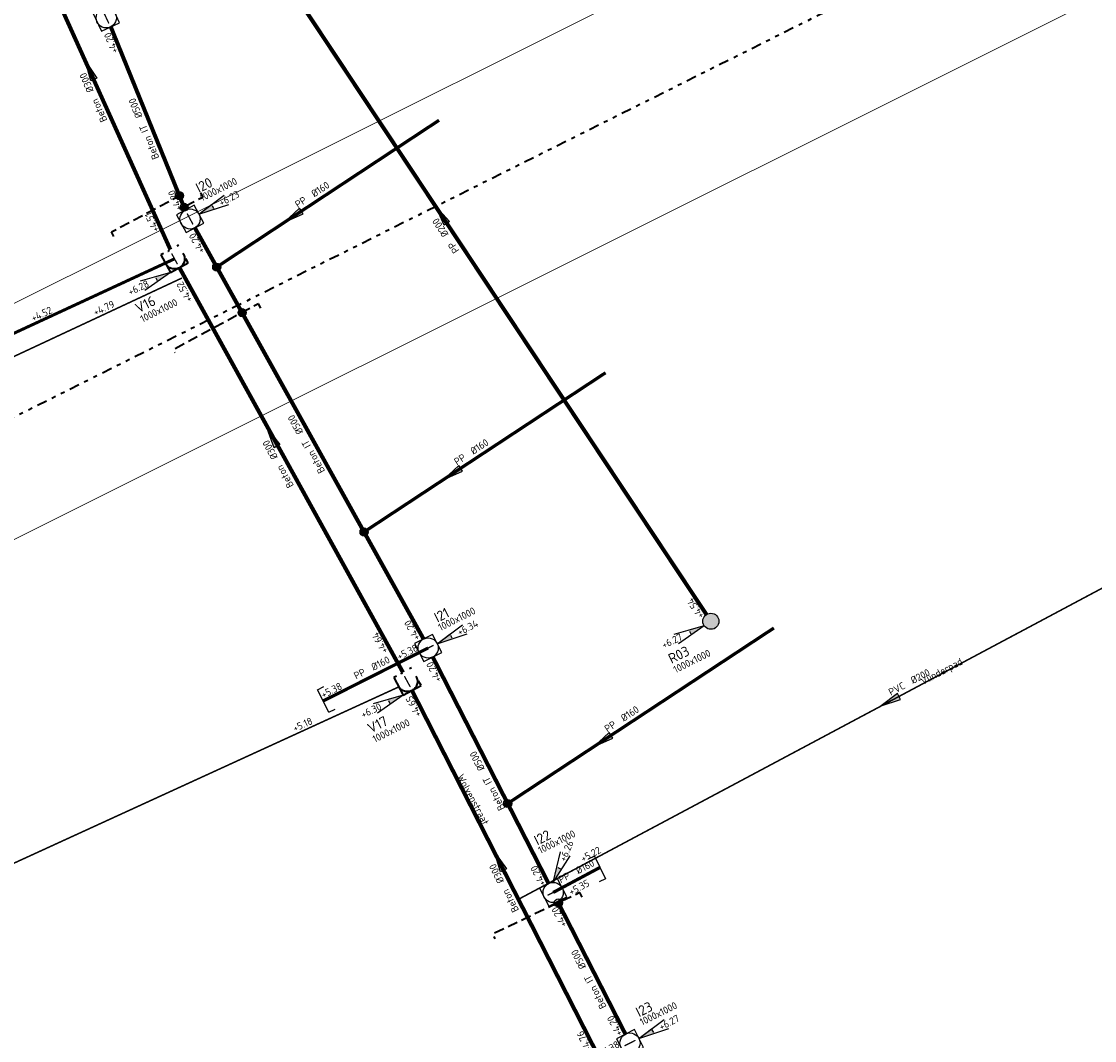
# Model space of a CAD drawing. Header units: metres. Extents: x 154356 to 156379, y 460545 to 462673.
# Tile 5 of 10: x 155292 to 155346, y 461557 to 461608. Entities that reach past the tile are written whole.
import ezdxf
from ezdxf.enums import TextEntityAlignment as Align

# ---------------------------------------------------------------- set-up
doc = ezdxf.new("R2010")
doc.units = ezdxf.units.M
for name, pattern in [('AL-TEKENBLADGRENS', [11.5, 2.5, -1.5, 1, -1.5, 1, -1.5, 2.5]), ('RI-GWA', [18.45, 6, -1.8, 1.75, -1.8, 1.75, -1.8, 1.75, -1.8]), ('RI-HWA-SO', [7.4, 5, -2.4]), ('RI-ITR', [10.4, 5, -1.8, 0, -1.8, 0, -1.8]), ('RI-VWA', [11, 5, -3, 0, -3])]:
    doc.linetypes.add(name, pattern=pattern)
for name, color, linetype, lineweight, true_color in [('N-OI-RI-VWA_TRANSPORTLEIDING-G', 20, 'RI-VWA', 35, 0xff3f00), ('N-WE-RI-HWA_DIAM-BOB-STROOMRICHTING-S', 150, 'Continuous', 25, 0x007fff), ('N-WE-RI-HWA_HULPSTUK-S', 150, 'Continuous', 25, 0x007fff), ('N-WE-RI-HWA_HULPSTUK-S-200', 150, 'Continuous', 25, 0x007fff), ('N-WE-RI-HWA_RIOOLLEIDING_PVC_125-G', 150, 'RI-HWA-SO', 35, 0x007fff), ('N-WE-RI-HWA_TRANSPORTLEIDING-G', 150, 'RI-HWA-SO', 35, 0x007fff), ('N-WE-RI-ITR_DIAM-BOB-STROOMRICHTING-S', 7, 'Continuous', 25, 0x00a500), ('N-WE-RI-ITR_PUTDEKSELHOOGTE-S', 7, 'Continuous', 25, 0x00a500), ('N-WE-RI-ITR_PUTNUMMER-T25', 7, 'Continuous', 25, 0x00a500), ('N-WE-RI-ITR_RIOOLPUT-S-200', 7, 'Continuous', 25, 0x00a500), ('N-WE-RI-ITR_RIOOLPUT-T18', 7, 'Continuous', 18, 0x00a500), ('N-WE-RI-ITR_TRANSPORTLEIDING-G', 7, 'RI-ITR', 35, 0x00a500), ('N-WE-RI-VWA_DIAM-BOB-STROOMRICHTING-S', 20, 'Continuous', 25, 0xff3f00), ('N-WE-RI-VWA_PUTDEKSELHOOGTE-S', 20, 'Continuous', 25, 0xff3f00), ('N-WE-RI-VWA_PUTNUMMER-T50', 20, 'Continuous', 50, 0xff3f00), ('N-WE-RI-VWA_RIOOLPUT-T18', 20, 'Continuous', 18, 0xff3f00), ('N-WE-RI-VWA_RIOOLPUT_INSPECTIEPUT-S', 20, 'Continuous', 25, 0xff3f00), ('X-XX-AL-T18', 1, 'Continuous', 18, 0xff0000)]:
    doc.layers.add(name, color=color, linetype=linetype, lineweight=lineweight, true_color=true_color)
for name, color, linetype, lineweight in [('N-WE-RI-GWA_DIAM-BOB-STROOMRICHTING-S', 253, 'Continuous', 25), ('N-WE-RI-GWA_TRANSPORTLEIDING-G', 253, 'RI-GWA', 35), ('X-XX-AL-BLADSCHEIDING-G', 7, 'AL-TEKENBLADGRENS', 35)]:
    doc.layers.add(name, color=color, linetype=linetype, lineweight=lineweight)
doc.layers.add('X-XX-AL-HULPLIJN', color=4, linetype='Continuous', lineweight=18, plot=False)
doc.styles.add('NLCS-ISO', font='NLCS-ISO.ttf')
doc.styles.add('NLCS-ISO-M200-T18', font='NLCS-ISO.ttf', dxfattribs={"height": 0.36})
doc.styles.add('NLCS-ISO-M200-T25', font='NLCS-ISO.ttf', dxfattribs={"height": 0.5})

# ---------------------------------------------------------------- blocks, each defined once
blk = doc.blocks.new('SRI-PUT_INSPECTIE-SO')
at = {"flags": 128}
blk.add_lwpolyline([(-2, -2), (2, -2), (2, 2), (-2, 2)], close=True, dxfattribs=at)
blk.add_circle((0, 0), 2)
at = {"style": 'NLCS-ISO'}
blk.add_text('I', height=2.5, dxfattribs=at).set_placement((0, -0.01), align=Align.MIDDLE_CENTER)
blk = doc.blocks.new('*U25')
at = {"ltscale": 0.1}
blk.add_hatch(color=256, dxfattribs=at).paths.add_polyline_path([(8.5, 0), (3.5, -0.83), (3.5, 0.83)])
at = {"flags": 128}
blk.add_lwpolyline([(3.5, 0), (-3.5, 0)], dxfattribs=at)
at = {"ltscale": 0.1, "flags": 128}
blk.add_lwpolyline([(8.5, 0), (3.5, -0.83), (3.5, 0.83)], close=True, dxfattribs=at)
at = {"ltscale": 0.1, "style": 'NLCS-ISO'}
for tag, p in [('MAT', (-1, 0.5)), ('BOBL', (-40.72, 0))]:
    blk.add_attdef(tag, text='', height=1.8, dxfattribs=at).set_placement(p, align=Align.BOTTOM_RIGHT)
for tag, p in [('DIA', (1, 0.5)), ('BOBR', (47.08, 0))]:
    blk.add_attdef(tag, text='', height=1.8, dxfattribs=at).set_placement(p, align=Align.BOTTOM_LEFT)
blk = doc.blocks.new('*U106')
at = {"ltscale": 0.1}
blk.add_hatch(color=256, dxfattribs=at).paths.add_polyline_path([(8.5, 0), (3.5, -0.83), (3.5, 0.83)])
at = {"flags": 128}
blk.add_lwpolyline([(3.5, 0), (-3.5, 0)], dxfattribs=at)
at = {"ltscale": 0.1, "flags": 128}
blk.add_lwpolyline([(8.5, 0), (3.5, -0.83), (3.5, 0.83)], close=True, dxfattribs=at)
at = {"ltscale": 0.1, "style": 'NLCS-ISO'}
for tag, p in [('MAT', (-1, 0.5)), ('BOBL', (-48.79, 0))]:
    blk.add_attdef(tag, text='', height=1.8, dxfattribs=at).set_placement(p, align=Align.BOTTOM_RIGHT)
for tag, p in [('DIA', (1, 0.5)), ('BOBR', (45.34, 0))]:
    blk.add_attdef(tag, text='', height=1.8, dxfattribs=at).set_placement(p, align=Align.BOTTOM_LEFT)
blk = doc.blocks.new('*U27')
at = {"ltscale": 0.1}
blk.add_hatch(color=256, dxfattribs=at).paths.add_polyline_path([(8.5, 0), (3.5, -0.83), (3.5, 0.83)])
at = {"flags": 128}
blk.add_lwpolyline([(3.5, 0), (-3.5, 0)], dxfattribs=at)
at = {"ltscale": 0.1, "flags": 128}
blk.add_lwpolyline([(8.5, 0), (3.5, -0.83), (3.5, 0.83)], close=True, dxfattribs=at)
at = {"ltscale": 0.1, "style": 'NLCS-ISO'}
for tag, p in [('MAT', (-1, 0.5)), ('BOBL', (-32.17, 0))]:
    blk.add_attdef(tag, text='', height=1.8, dxfattribs=at).set_placement(p, align=Align.BOTTOM_RIGHT)
for tag, p in [('DIA', (1, 0.5)), ('BOBR', (22.67, 0))]:
    blk.add_attdef(tag, text='', height=1.8, dxfattribs=at).set_placement(p, align=Align.BOTTOM_LEFT)
blk = doc.blocks.new('N-SRI-PUT_KUNSTSTOF-SO')
h = blk.add_hatch(color=256)
h.dxf.hatch_style = 1
edge = h.paths.add_edge_path()
edge.add_arc((0, 0), 2, 0, 360)
at = {"lineweight": -3}
blk.add_circle((0, 0), 2, dxfattribs=at)
blk = doc.blocks.new('*U35')
at = {"ltscale": 0.1}
blk.add_hatch(color=256, dxfattribs=at).paths.add_polyline_path([(8.5, 0), (3.5, -0.83), (3.5, 0.83)])
at = {"flags": 128}
blk.add_lwpolyline([(3.5, 0), (-3.5, 0)], dxfattribs=at)
at = {"ltscale": 0.1, "flags": 128}
blk.add_lwpolyline([(8.5, 0), (3.5, -0.83), (3.5, 0.83)], close=True, dxfattribs=at)
at = {"ltscale": 0.1, "style": 'NLCS-ISO'}
for tag, p in [('MAT', (-1, 0.5)), ('BOBL', (-107.4, 0))]:
    blk.add_attdef(tag, text='', height=1.8, dxfattribs=at).set_placement(p, align=Align.BOTTOM_RIGHT)
for tag, p in [('DIA', (1, 0.5)), ('BOBR', (102.26, 0))]:
    blk.add_attdef(tag, text='', height=1.8, dxfattribs=at).set_placement(p, align=Align.BOTTOM_LEFT)
blk = doc.blocks.new('SRI-HULP_EINDKAP-SO')
for p, q in [((0, -6.25), (0, 6.25)), ((0, 6.25), (3.46, 6.25)), ((0, -6.25), (3.46, -6.25))]:
    blk.add_line(p, q)
blk = doc.blocks.new('*U47')
at = {"ltscale": 0.1, "style": 'NLCS-ISO'}
for tag, p in [('MAT', (-1, 0.5)), ('BOBL', (-12.56, 0))]:
    blk.add_attdef(tag, text='', height=1.8, dxfattribs=at).set_placement(p, align=Align.BOTTOM_RIGHT)
for tag, p in [('DIA', (1, 0.5)), ('BOBR', (12.42, 0))]:
    blk.add_attdef(tag, text='', height=1.8, dxfattribs=at).set_placement(p, align=Align.BOTTOM_LEFT)
blk = doc.blocks.new('*U48')
at = {"ltscale": 0.1, "style": 'NLCS-ISO'}
for tag, p in [('MAT', (-1, 0.5)), ('BOBL', (-26.01, 0))]:
    blk.add_attdef(tag, text='', height=1.8, dxfattribs=at).set_placement(p, align=Align.BOTTOM_RIGHT)
for tag, p in [('DIA', (1, 0.5)), ('BOBR', (25.42, 0))]:
    blk.add_attdef(tag, text='', height=1.8, dxfattribs=at).set_placement(p, align=Align.BOTTOM_LEFT)
blk = doc.blocks.new('*U49')
at = {"ltscale": 0.1, "style": 'NLCS-ISO'}
for tag, p in [('MAT', (-1, 0.5)), ('BOBL', (-52.42, 0))]:
    blk.add_attdef(tag, text='', height=1.8, dxfattribs=at).set_placement(p, align=Align.BOTTOM_RIGHT)
for tag, p in [('DIA', (1, 0.5)), ('BOBR', (52.09, 0))]:
    blk.add_attdef(tag, text='', height=1.8, dxfattribs=at).set_placement(p, align=Align.BOTTOM_LEFT)
blk = doc.blocks.new('*U41')
at = {"ltscale": 0.1, "style": 'NLCS-ISO'}
for tag, p in [('MAT', (-1, 0.5)), ('BOBL', (-18.71, 0))]:
    blk.add_attdef(tag, text='', height=1.8, dxfattribs=at).set_placement(p, align=Align.BOTTOM_RIGHT)
for tag, p in [('DIA', (1, 0.5)), ('BOBR', (18.14, 0))]:
    blk.add_attdef(tag, text='', height=1.8, dxfattribs=at).set_placement(p, align=Align.BOTTOM_LEFT)
blk = doc.blocks.new('*U70')
at = {"ltscale": 0.1, "style": 'NLCS-ISO'}
for tag, p in [('MAT', (-1, 0.5)), ('BOBL', (-8.81, 0))]:
    blk.add_attdef(tag, text='', height=1.8, dxfattribs=at).set_placement(p, align=Align.BOTTOM_RIGHT)
for tag, p in [('DIA', (1, 0.5)), ('BOBR', (6.94, 0))]:
    blk.add_attdef(tag, text='', height=1.8, dxfattribs=at).set_placement(p, align=Align.BOTTOM_LEFT)
blk = doc.blocks.new('*U71')
at = {"ltscale": 0.1, "style": 'NLCS-ISO'}
for tag, p in [('MAT', (-1, 0.5)), ('BOBL', (-7.76, 0))]:
    blk.add_attdef(tag, text='', height=1.8, dxfattribs=at).set_placement(p, align=Align.BOTTOM_RIGHT)
for tag, p in [('DIA', (1, 0.5)), ('BOBR', (7.89, 0))]:
    blk.add_attdef(tag, text='', height=1.8, dxfattribs=at).set_placement(p, align=Align.BOTTOM_LEFT)
blk = doc.blocks.new('*U67')
at = {"ltscale": 0.1, "style": 'NLCS-ISO'}
for tag, p in [('MAT', (-1, 0.5)), ('BOBL', (-9.4, 0))]:
    blk.add_attdef(tag, text='', height=1.8, dxfattribs=at).set_placement(p, align=Align.BOTTOM_RIGHT)
for tag, p in [('DIA', (1, 0.5)), ('BOBR', (9.56, 0))]:
    blk.add_attdef(tag, text='', height=1.8, dxfattribs=at).set_placement(p, align=Align.BOTTOM_LEFT)
blk = doc.blocks.new('*U68')
at = {"ltscale": 0.1, "style": 'NLCS-ISO'}
for tag, p in [('MAT', (-1, 0.5)), ('BOBL', (-3.24, 0))]:
    blk.add_attdef(tag, text='', height=1.8, dxfattribs=at).set_placement(p, align=Align.BOTTOM_RIGHT)
for tag, p in [('DIA', (1, 0.5)), ('BOBR', (4.62, 0))]:
    blk.add_attdef(tag, text='', height=1.8, dxfattribs=at).set_placement(p, align=Align.BOTTOM_LEFT)
blk = doc.blocks.new('SRI-PUTDEKSELHOOGTE-SO')
blk.add_hatch(color=256).paths.add_polyline_path([(3.66, 1.37), (3.02, 2.49), (0, 0)])
for p, q in [((0, 0), (6.04, 4.97)), ((0, 0), (7.32, 2.74)), ((0, 0), (3.02, 2.49)), ((3.15, 2.26), (3.53, 1.59))]:
    blk.add_line(p, q)
at = {"ltscale": 0.1, "style": 'NLCS-ISO'}
blk.add_attdef('PUTHGT', text='', height=1.8, rotation=30, dxfattribs=at).set_placement((5.02, 2.93), align=Align.MIDDLE_LEFT)
blk = doc.blocks.new('*U88')
at = {"ltscale": 0.1, "style": 'NLCS-ISO'}
for tag, p in [('MAT', (-1, 0.5)), ('BOBL', (-153.39, 0))]:
    blk.add_attdef(tag, text='', height=1.8, dxfattribs=at).set_placement(p, align=Align.BOTTOM_RIGHT)
for tag, p in [('DIA', (1, 0.5)), ('BOBR', (153.72, 0))]:
    blk.add_attdef(tag, text='', height=1.8, dxfattribs=at).set_placement(p, align=Align.BOTTOM_LEFT)
blk = doc.blocks.new('*U89')
at = {"ltscale": 0.1}
blk.add_hatch(color=256, dxfattribs=at).paths.add_polyline_path([(8.5, 0), (3.5, -0.83), (3.5, 0.83)])
at = {"flags": 128}
blk.add_lwpolyline([(3.5, 0), (-3.5, 0)], dxfattribs=at)
at = {"ltscale": 0.1, "flags": 128}
blk.add_lwpolyline([(8.5, 0), (3.5, -0.83), (3.5, 0.83)], close=True, dxfattribs=at)
at = {"ltscale": 0.1, "style": 'NLCS-ISO'}
for tag, p in [('MAT', (-1, 0.5)), ('BOBL', (-145.75, 0))]:
    blk.add_attdef(tag, text='', height=1.8, dxfattribs=at).set_placement(p, align=Align.BOTTOM_RIGHT)
for tag, p in [('DIA', (1, 0.5)), ('BOBR', (128.19, 0))]:
    blk.add_attdef(tag, text='', height=1.8, dxfattribs=at).set_placement(p, align=Align.BOTTOM_LEFT)
blk = doc.blocks.new('*U94')
at = {"ltscale": 0.1}
blk.add_hatch(color=256, dxfattribs=at).paths.add_polyline_path([(-8.5, 0), (-3.5, -0.83), (-3.5, 0.83)])
at = {"ltscale": 0.1, "flags": 128}
blk.add_lwpolyline([(-8.5, 0), (-3.5, -0.83), (-3.5, 0.83)], close=True, dxfattribs=at)
at = {"flags": 128}
blk.add_lwpolyline([(3.5, 0), (-3.5, 0)], dxfattribs=at)
at = {"ltscale": 0.1, "style": 'NLCS-ISO'}
for tag, p in [('MAT', (-1, 0.5)), ('BOBL', (-86.72, 0))]:
    blk.add_attdef(tag, text='', height=1.8, dxfattribs=at).set_placement(p, align=Align.BOTTOM_RIGHT)
for tag, p in [('DIA', (1, 0.5)), ('BOBR', (103.35, 0))]:
    blk.add_attdef(tag, text='', height=1.8, dxfattribs=at).set_placement(p, align=Align.BOTTOM_LEFT)
blk = doc.blocks.new('*U95')
at = {"ltscale": 0.1}
blk.add_hatch(color=256, dxfattribs=at).paths.add_polyline_path([(-8.5, 0), (-3.5, -0.83), (-3.5, 0.83)])
at = {"ltscale": 0.1, "flags": 128}
blk.add_lwpolyline([(-8.5, 0), (-3.5, -0.83), (-3.5, 0.83)], close=True, dxfattribs=at)
at = {"flags": 128}
blk.add_lwpolyline([(3.5, 0), (-3.5, 0)], dxfattribs=at)
at = {"ltscale": 0.1, "style": 'NLCS-ISO'}
for tag, p in [('MAT', (-1, 0.5)), ('BOBL', (-86.72, 0))]:
    blk.add_attdef(tag, text='', height=1.8, dxfattribs=at).set_placement(p, align=Align.BOTTOM_RIGHT)
for tag, p in [('DIA', (1, 0.5)), ('BOBR', (101.58, 0))]:
    blk.add_attdef(tag, text='', height=1.8, dxfattribs=at).set_placement(p, align=Align.BOTTOM_LEFT)
blk = doc.blocks.new('*U107')
at = {"ltscale": 0.1, "style": 'NLCS-ISO'}
for tag, p in [('MAT', (-1, 0.5)), ('BOBL', (-163.33, 0))]:
    blk.add_attdef(tag, text='', height=1.8, dxfattribs=at).set_placement(p, align=Align.BOTTOM_RIGHT)
for tag, p in [('DIA', (1, 0.5)), ('BOBR', (138.38, 0))]:
    blk.add_attdef(tag, text='', height=1.8, dxfattribs=at).set_placement(p, align=Align.BOTTOM_LEFT)
blk = doc.blocks.new('*U108')
at = {"ltscale": 0.1}
blk.add_hatch(color=256, dxfattribs=at).paths.add_polyline_path([(-8.5, 0), (-3.5, -0.83), (-3.5, 0.83)])
at = {"ltscale": 0.1, "flags": 128}
blk.add_lwpolyline([(-8.5, 0), (-3.5, -0.83), (-3.5, 0.83)], close=True, dxfattribs=at)
at = {"flags": 128}
blk.add_lwpolyline([(3.5, 0), (-3.5, 0)], dxfattribs=at)
at = {"ltscale": 0.1, "style": 'NLCS-ISO'}
for tag, p in [('MAT', (-1, 0.5)), ('BOBL', (-25.28, 0))]:
    blk.add_attdef(tag, text='', height=1.8, dxfattribs=at).set_placement(p, align=Align.BOTTOM_RIGHT)
for tag, p in [('DIA', (1, 0.5)), ('BOBR', (25.24, 0))]:
    blk.add_attdef(tag, text='', height=1.8, dxfattribs=at).set_placement(p, align=Align.BOTTOM_LEFT)
blk = doc.blocks.new('SRI-HULP_INLAAT_125MM-SO')
h = blk.add_hatch(color=256)
h.dxf.hatch_style = 1
h.paths.add_polyline_path([(-0.71, 0.71, 0.198912), (-1, 0, 0.198912), (-0.71, -0.71), (0, 0)])
h = blk.add_hatch(color=256)
h.dxf.hatch_style = 1
h.paths.add_polyline_path([(1, 0, 0.198912), (0.71, 0.71), (0, 0), (0.71, -0.71, 0.198912)])
for p, q in [((-0.71, 0.71), (0.71, -0.71)), ((-0.71, -0.71), (0.71, 0.71))]:
    blk.add_line(p, q)
blk.add_circle((0, 0), 1)

msp = doc.modelspace()

# ---------------------------------------------------------------- linework, layer by layer
at = {"layer": 'N-OI-RI-VWA_TRANSPORTLEIDING-G', "ltscale": 0.2, "const_width": 0.2, "flags": 128}
for points in [[(155301.44, 461616.191), (155326.41, 461578.558)], [(155299.83, 461596.653), (155293.053, 461611.675)], [(155311.365, 461575.681), (155300.277, 461595.76)], [(155321.529, 461555.716), (155311.81, 461574.786)]]:
    msp.add_lwpolyline(points, dxfattribs=at)
at = {"layer": 'N-WE-RI-HWA_RIOOLLEIDING_PVC_125-G', "ltscale": 0.1, "flags": 128}
for points in [[(155297.032, 461597.313), (155296.914, 461597.533), (155300.275, 461599.33)], [(155320.245, 461564.544), (155320.137, 461564.77), (155319.065, 461564.257), (155315.807, 461562.699), (155315.915, 461562.474)]]:
    msp.add_lwpolyline(points, dxfattribs=at)
at = {"layer": 'N-WE-RI-HWA_TRANSPORTLEIDING-G', "ltscale": 0.2, "const_width": 0.16, "flags": 128}
for points in [[(155321.408, 461590.548), (155309.432, 461582.651)], [(155307.396, 461574.265), (155312.611, 461576.897)], [(155321.132, 461566.014), (155318.809, 461564.771)]]:
    msp.add_lwpolyline(points, dxfattribs=at)
at = {"layer": 'N-WE-RI-ITR_TRANSPORTLEIDING-G', "ltscale": 0.2, "const_width": 0.2, "flags": 128}
for points in [[(155300.566, 461598.614), (155296.874, 461607.703)], [(155301.044, 461597.736), (155312.384, 461577.342)], [(155312.839, 461576.452), (155318.583, 461565.217)], [(155319.031, 461564.323), (155319.031, 461564.323), (155322.392, 461557.749)]]:
    msp.add_lwpolyline(points, dxfattribs=at)
at = {"layer": 'X-XX-AL-BLADSCHEIDING-G', "ltscale": 0.2, "flags": 128}
msp.add_lwpolyline([(155343.598, 461614.085), (155174.665, 461529.673)], dxfattribs=at)
at = {"layer": 'X-XX-AL-HULPLIJN'}
for points in [[(155163.247, 461517.914), (155377.343, 461624.892), (155304.012, 461771.648), (155089.916, 461664.669)], [(155416.023, 461472.538), (155342.693, 461619.293), (155170.166, 461533.085), (155243.496, 461386.33)]]:
    msp.add_lwpolyline(points, close=True, dxfattribs=at)

# ---------------------------------------------------------------- block references
at = {"layer": 'N-OI-RI-VWA_TRANSPORTLEIDING-G', "color": 30, "true_color": 0xff7f00, "xscale": 0.25, "yscale": 0.25, "zscale": 0.25, "rotation": 28.56407164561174}
for p in [(155300.035, 461596.198), (155311.58, 461575.232)]:
    msp.add_blockref('SRI-PUT_INSPECTIE-SO', p, dxfattribs=at)
at = {"layer": 'N-WE-RI-GWA_DIAM-BOB-STROOMRICHTING-S'}
ref = msp.add_blockref('*U88', (155268.308, 461580.252), dxfattribs=dict(at, xscale=0.2, yscale=0.2, zscale=0.2, rotation=25.04147591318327))
ref.add_attrib('BOBR', '+4.79', dxfattribs={"layer": '0', "ltscale": 0.1, "height": 0.36, "rotation": 25.0415, "style": 'NLCS-ISO'}).set_placement((155296.162, 461593.265), align=Align.BOTTOM_LEFT)
at = {"layer": 'N-WE-RI-GWA_DIAM-BOB-STROOMRICHTING-S', "xscale": 0.2, "yscale": 0.2, "zscale": 0.2}
for name, p, rotation, values in [('*U89', (155282.736, 461561.948), 24.61299914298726, {'MAT': 'PVC', 'DIA': '%%c200', 'BOBL': '+5.58', 'BOBR': '+5.18'}), ('*U95', (155347.006, 461554.877), 28.07723616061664, {'MAT': 'PVC', 'DIA': '%%c200', 'BOBL': '+5.19', 'BOBR': '+5.36'})]:
    msp.add_blockref(name, p, dxfattribs=dict(at, rotation=rotation)).add_auto_attribs(values)
at = {"layer": 'N-WE-RI-HWA_DIAM-BOB-STROOMRICHTING-S'}
ref = msp.add_blockref('*U108', (155306.912, 461598.951), dxfattribs=dict(at, xscale=0.2, yscale=0.2, zscale=0.2, rotation=33.43995105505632))
ref.add_attrib('MAT', 'PP', dxfattribs={"layer": '0', "ltscale": 0.1, "height": 0.36, "rotation": 33.44, "style": 'NLCS-ISO'}).set_placement((155306.69, 461598.924), align=Align.BOTTOM_RIGHT)
ref.add_attrib('DIA', '%%c160', dxfattribs={"layer": '0', "ltscale": 0.1, "height": 0.36, "rotation": 33.44, "style": 'NLCS-ISO'}).set_placement((155307.024, 461599.145), align=Align.BOTTOM_LEFT)
ref = msp.add_blockref('*U108', (155314.8, 461586.191), dxfattribs=dict(at, xscale=0.2, yscale=0.2, zscale=0.2, rotation=33.40079811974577))
ref.add_attrib('MAT', 'PP', dxfattribs={"layer": '0', "ltscale": 0.1, "height": 0.36, "rotation": 33.4008, "style": 'NLCS-ISO'}).set_placement((155314.578, 461586.164), align=Align.BOTTOM_RIGHT)
ref.add_attrib('DIA', '%%c160', dxfattribs={"layer": '0', "ltscale": 0.1, "height": 0.36, "rotation": 33.4008, "style": 'NLCS-ISO'}).set_placement((155314.912, 461586.384), align=Align.BOTTOM_LEFT)
at = {"layer": 'N-WE-RI-HWA_DIAM-BOB-STROOMRICHTING-S', "xscale": 0.2, "yscale": 0.2, "zscale": 0.2}
for name, p, rotation in [('*U71', (155309.818, 461575.487), 26.77996511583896), ('*U70', (155320.108, 461555.73), 32.07726222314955)]:
    msp.add_blockref(name, p, dxfattribs=dict(at, rotation=rotation)).add_auto_attribs({'MAT': 'PP', 'DIA': '%%c160', 'BOBL': '+5.38', 'BOBR': '+5.38'})
at = {"layer": 'N-WE-RI-HWA_DIAM-BOB-STROOMRICHTING-S'}
ref = msp.add_blockref('*U108', (155322.261, 461572.946), dxfattribs=dict(at, xscale=0.2, yscale=0.2, zscale=0.2, rotation=33.39748119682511))
ref.add_attrib('MAT', 'PP', dxfattribs={"layer": '0', "ltscale": 0.1, "height": 0.36, "rotation": 33.3975, "style": 'NLCS-ISO'}).set_placement((155322.039, 461572.92), align=Align.BOTTOM_RIGHT)
ref.add_attrib('DIA', '%%c160', dxfattribs={"layer": '0', "ltscale": 0.1, "height": 0.36, "rotation": 33.3975, "style": 'NLCS-ISO'}).set_placement((155322.373, 461573.14), align=Align.BOTTOM_LEFT)
ref = msp.add_blockref('*U67', (155319.97, 461565.392), dxfattribs=dict(at, xscale=0.2, yscale=0.2, zscale=0.2, rotation=27.71402205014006))
ref.add_attrib('MAT', 'PP', dxfattribs={"layer": '0', "ltscale": 0.1, "height": 0.36, "rotation": 27.714, "style": 'NLCS-ISO'}).set_placement((155319.747, 461565.388), align=Align.BOTTOM_RIGHT)
ref.add_attrib('DIA', '%%c160', dxfattribs={"layer": '0', "ltscale": 0.1, "height": 0.36, "rotation": 27.714, "style": 'NLCS-ISO'}).set_placement((155320.101, 461565.574), align=Align.BOTTOM_LEFT)
ref = msp.add_blockref('*U68', (155320.927, 461565.026), dxfattribs=dict(at, xscale=0.2, yscale=0.2, zscale=0.2, rotation=27.71402205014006))
ref.add_attrib('MAT', '+5.35', dxfattribs={"layer": '0', "ltscale": 0.1, "height": 0.36, "rotation": 27.714, "style": 'NLCS-ISO'}).set_placement((155320.704, 461565.021), align=Align.BOTTOM_RIGHT)
at = {"layer": 'N-WE-RI-HWA_HULPSTUK-S', "xscale": 0.1, "yscale": 0.1, "zscale": 0.1}
for p, rotation in [((155307.41, 461574.272), 26.77077010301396), ((155321.132, 461566.014), 205.9899478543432)]:
    msp.add_blockref('SRI-HULP_EINDKAP-SO', p, dxfattribs=dict(at, rotation=rotation))
at = {"layer": 'N-WE-RI-HWA_HULPSTUK-S-200', "xscale": 0.2, "yscale": 0.2, "zscale": 0.2, "rotation": 28.24990663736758}
for p in [(155300.275, 461599.33), (155300.508, 461598.756), (155302.126, 461595.79), (155303.383, 461593.53), (155309.432, 461582.651), (155316.555, 461569.184), (155319.065, 461564.257)]:
    msp.add_blockref('SRI-HULP_INLAAT_125MM-SO', p, dxfattribs=at)
at = {"layer": 'N-WE-RI-ITR_DIAM-BOB-STROOMRICHTING-S', "xscale": 0.2, "yscale": 0.2, "zscale": 0.2}
for name, p, rotation in [('*U41', (155298.72, 461603.158), 112.1093754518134), ('*U49', (155306.714, 461587.539), 119.0762936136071), ('*U48', (155315.709, 461570.833), 117.0754230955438), ('*U47', (155320.736, 461560.998), 117.0599712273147)]:
    msp.add_blockref(name, p, dxfattribs=dict(at, rotation=rotation)).add_auto_attribs({'MAT': 'Beton IT', 'DIA': '%%c500', 'BOBL': '+4.20', 'BOBR': '+4.20'})
at = {"layer": 'N-WE-RI-ITR_PUTDEKSELHOOGTE-S', "xscale": 0.2, "yscale": 0.2, "zscale": 0.2}
for p, rotation, values in [((155301.244, 461598.414), 357.5439726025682, {'PUTHGT': '+6.23'}), ((155313.064, 461577.109), 357.5439726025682, {'PUTHGT': '+6.34'}), ((155318.809, 461565.271), 37.09618451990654, {'PUTHGT': '+6.26'}), ((155323.062, 461557.536), 357.5439726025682, {'PUTHGT': '+6.27'})]:
    msp.add_blockref('SRI-PUTDEKSELHOOGTE-SO', p, dxfattribs=dict(at, rotation=rotation)).add_auto_attribs(values)
at = {"layer": 'N-WE-RI-ITR_RIOOLPUT-S-200', "xscale": 0.25, "yscale": 0.25, "zscale": 0.25}
for p, rotation in [((155296.649, 461608.149), 25), ((155300.805, 461598.175), 28.56407164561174), ((155318.809, 461564.771), 297.0599712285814), ((155318.809, 461564.771), 297.0599712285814)]:
    msp.add_blockref('SRI-PUT_INSPECTIE-SO', p, dxfattribs=dict(at, rotation=rotation))
at = {"layer": 'N-WE-RI-VWA_DIAM-BOB-STROOMRICHTING-S', "xscale": 0.2, "yscale": 0.2, "zscale": 0.2}
for name, p, rotation, values in [('*U35', (155313.925, 461597.374), 123.5649244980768, {'MAT': 'PP', 'DIA': '%%c200', 'BOBL': '+4.54', 'BOBR': '+4.44'}), ('*U27', (155296.318, 461604.45), 114.3211400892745, {'MAT': 'Beton', 'DIA': '%%c300', 'BOBL': '+4.51', 'BOBR': '+4.42'}), ('*U106', (155305.456, 461586.294), 119.1057202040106, {'MAT': 'Beton', 'DIA': '%%c300', 'BOBL': '+4.64', 'BOBR': '+4.52'}), ('*U25', (155316.669, 461565.251), 117.006779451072, {'MAT': 'Beton', 'DIA': '%%c300', 'BOBL': '+4.76', 'BOBR': '+4.65'})]:
    msp.add_blockref(name, p, dxfattribs=dict(at, rotation=rotation)).add_auto_attribs(values)
at = {"layer": 'N-WE-RI-VWA_DIAM-BOB-STROOMRICHTING-S'}
ref = msp.add_blockref('*U107', (155267.966, 461581.336), dxfattribs=dict(at, xscale=0.2, yscale=0.2, zscale=0.2, rotation=24.86396462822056))
ref.add_attrib('BOBR', '+4.52', dxfattribs={"layer": '0', "ltscale": 0.1, "height": 0.36, "rotation": 24.864, "style": 'NLCS-ISO'}).set_placement((155293.077, 461592.973), align=Align.BOTTOM_LEFT)
at = {"layer": 'N-WE-RI-VWA_PUTDEKSELHOOGTE-S'}
ref = msp.add_blockref('SRI-PUTDEKSELHOOGTE-SO', (155299.835, 461595.519), dxfattribs=dict(at, xscale=-0.2, yscale=0.2, zscale=0.1999999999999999, rotation=55.55654613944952))
ref.add_attrib('PUTHGT', '+6.28', dxfattribs={"layer": '0', "ltscale": 0.1, "height": 0.36, "rotation": 25.5565, "style": 'NLCS-ISO'}).set_placement((155297.762, 461594.534), align=Align.MIDDLE_LEFT)
ref = msp.add_blockref('SRI-PUTDEKSELHOOGTE-SO', (155326.298, 461578.003), dxfattribs=dict(at, xscale=-0.2, yscale=0.2, zscale=0.1999999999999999, rotation=55.55654613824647))
ref.add_attrib('PUTHGT', '+6.27', dxfattribs={"layer": '0', "ltscale": 0.1, "height": 0.36, "rotation": 25.5565, "style": 'NLCS-ISO'}).set_placement((155324.224, 461577.017), align=Align.MIDDLE_LEFT)
ref = msp.add_blockref('SRI-PUTDEKSELHOOGTE-SO', (155311.38, 461574.554), dxfattribs=dict(at, xscale=-0.2, yscale=0.2, zscale=0.1999999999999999, rotation=55.55654613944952))
ref.add_attrib('PUTHGT', '+6.30', dxfattribs={"layer": '0', "ltscale": 0.1, "height": 0.36, "rotation": 25.5565, "style": 'NLCS-ISO'}).set_placement((155309.306, 461573.569), align=Align.MIDDLE_LEFT)
at = {"layer": 'N-WE-RI-VWA_RIOOLPUT_INSPECTIEPUT-S', "xscale": 0.2, "yscale": 0.2, "zscale": 0.2, "rotation": 30.88953336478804}
msp.add_blockref('N-SRI-PUT_KUNSTSTOF-SO', (155326.631, 461578.224), dxfattribs=at)

# ---------------------------------------------------------------- texts
at = {"layer": 'X-XX-AL-T18', "style": 'NLCS-ISO-M200-T18'}
for s, rotation, p in [('Vlinderpad', 27.8, (155338.096, 461575.696)), ('Wolvenstraat', 298.1, (155314.844, 461569.383))]:
    msp.add_text(s, height=0.36, rotation=rotation, dxfattribs=at).set_placement(p, align=Align.MIDDLE)

# ---------------------------------------------------------------- next in the draw order: texts
at = {"layer": 'N-WE-RI-ITR_RIOOLPUT-T18', "char_height": 0.36, "attachment_point": 1, "rotation": 26.5503, "style": 'NLCS-ISO-M200-T18', "bg_fill": 3, "box_fill_scale": 1, "bg_fill_color": 256, "bg_fill_transparency": 0}
for insert in [(155301.242, 461599.357), (155313.062, 461578.053), (155318.019, 461567), (155323.06, 461558.479)]:
    msp.add_mtext('1000x1000', dxfattribs=dict(at, insert=insert))
at = {"layer": 'N-WE-RI-VWA_RIOOLPUT-T18', "char_height": 0.36, "attachment_point": 1, "rotation": 26.5503, "style": 'NLCS-ISO-M200-T18', "bg_fill": 3, "box_fill_scale": 1, "bg_fill_color": 256, "bg_fill_transparency": 0}
for insert in [(155298.288, 461593.35), (155324.723, 461575.96), (155309.805, 461572.511)]:
    msp.add_mtext('1000x1000', dxfattribs=dict(at, insert=insert))

# ---------------------------------------------------------------- next in the draw order: linework, layer by layer
at = {"layer": 'N-WE-RI-HWA_RIOOLLEIDING_PVC_125-G', "ltscale": 0.1, "flags": 128}
msp.add_lwpolyline([(155304.313, 461593.748), (155304.194, 461593.968), (155303.383, 461593.53), (155299.971, 461591.686), (155300.043, 461591.552)], dxfattribs=at)

# ---------------------------------------------------------------- next in the draw order: block references
at = {"layer": 'N-WE-RI-ITR_RIOOLPUT-S-200', "xscale": 0.25, "yscale": 0.25, "zscale": 0.25, "rotation": 297.0599712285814}
for p in [(155312.611, 461576.897), (155312.611, 461576.897), (155322.619, 461557.303)]:
    msp.add_blockref('SRI-PUT_INSPECTIE-SO', p, dxfattribs=at)

# ---------------------------------------------------------------- next in the draw order: texts
at = {"layer": 'N-WE-RI-ITR_PUTNUMMER-T25', "char_height": 0.5, "attachment_point": 1, "rotation": 26.5503, "style": 'NLCS-ISO-M200-T25', "bg_fill": 3, "box_fill_scale": 1, "bg_fill_color": 256, "bg_fill_transparency": 0}
for s, insert in [('I20', (155301.025, 461599.9)), ('I21', (155312.845, 461578.595)), ('I22', (155317.802, 461567.542)), ('I23', (155322.843, 461559.022))]:
    msp.add_mtext(s, dxfattribs=dict(at, insert=insert))
at = {"layer": 'N-WE-RI-VWA_PUTNUMMER-T50', "char_height": 0.5, "attachment_point": 1, "rotation": 26.5503, "style": 'NLCS-ISO', "bg_fill": 3, "box_fill_scale": 1, "bg_fill_color": 256, "bg_fill_transparency": 0}
for s, insert in [('V16', (155298.021, 461593.939)), ('R03', (155324.456, 461576.549)), ('V17', (155309.538, 461573.1))]:
    msp.add_mtext(s, dxfattribs=dict(at, insert=insert))

# ---------------------------------------------------------------- next in the draw order: linework, layer by layer
at = {"layer": 'N-OI-RI-VWA_TRANSPORTLEIDING-G', "ltscale": 0.2, "const_width": 0.15, "flags": 128}
msp.add_lwpolyline([(155235.887, 461566.47), (155300.046, 461596.202)], dxfattribs=at)
at = {"layer": 'N-WE-RI-GWA_TRANSPORTLEIDING-G', "ltscale": 0.2, "const_width": 0.075, "flags": 128}
for points in [[(155236.199, 461565.251), (155300.406, 461595.248)], [(155356.064, 461585.212), (155317.088, 461564.433)], [(155254.315, 461548.928), (155311.157, 461574.968)]]:
    msp.add_lwpolyline(points, dxfattribs=at)
at = {"layer": 'N-WE-RI-HWA_RIOOLLEIDING_PVC_125-G', "ltscale": 0.1, "flags": 128}
msp.add_lwpolyline([(155301.319, 461599.474), (155301.437, 461599.253), (155300.508, 461598.756)], dxfattribs=at)
at = {"layer": 'N-WE-RI-HWA_TRANSPORTLEIDING-G', "ltscale": 0.2, "const_width": 0.16, "flags": 128}
for points in [[(155313.151, 461603.071), (155302.126, 461595.79)], [(155329.755, 461577.888), (155316.555, 461569.184)]]:
    msp.add_lwpolyline(points, dxfattribs=at)

# ---------------------------------------------------------------- next in the draw order: block references
at = {"layer": 'N-WE-RI-GWA_DIAM-BOB-STROOMRICHTING-S', "xscale": 0.2, "yscale": 0.2, "zscale": 0.2, "rotation": 28.06289294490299}
msp.add_blockref('*U94', (155336.576, 461574.822), dxfattribs=at).add_auto_attribs({'MAT': 'PVC', 'DIA': '%%c200', 'BOBL': '+5.22', 'BOBR': '+5.43'})

doc.saveas('drawing.dxf')
